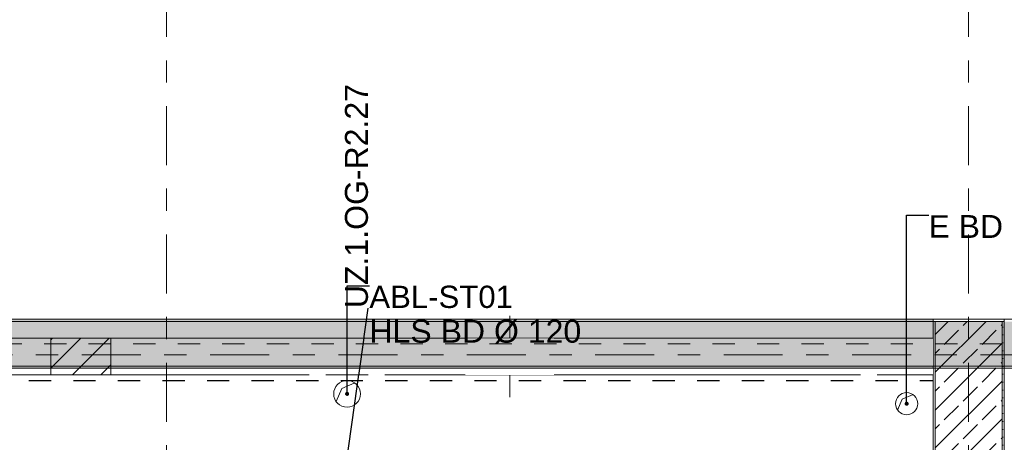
# Model space of a CAD drawing. Header units: metres. Extents: x -3.6 to 84.5, y -11 to 16.8.
# Tile 156 of 225: x 43.1 to 47.5, y 5.5 to 7.4. Entities that reach past the tile are written whole.
import ezdxf

# ---------------------------------------------------------------- set-up
doc = ezdxf.new("R2010")
doc.units = ezdxf.units.M
doc.header["$MEASUREMENT"] = 0
for name, pattern in [('Achse', [0.2, 0.1, -0.05, 0, -0.05]), ('Strichlinie doppelt', [0.546806, 0.264583, -0.105833, 0.070556, -0.105833]), ('Strichlinie eng', [0.115, 0.075, -0.04]), ('Wipeout_Contour', [1, 0, -1])]:
    doc.linetypes.add(name, pattern=pattern)
for name, color, linetype in [('155 - Bemaßung_ Beschriftung.Ausbau - Deckenelemente', 7, 'Continuous'), ('301 - Elemente.Linie', 7, 'Continuous'), ('451 - Universal.Achsen Raster', 7, 'Continuous'), ('605 - Struktur.Wand Innen', 7, 'Continuous'), ('607 - Struktur.Stütze', 7, 'Continuous'), ('608 - Struktur.Träger', 7, 'Continuous'), ('Abbruch_155 - Bemaßung_ Beschriftung.Ausbau - Deckenelemente', 7, 'Continuous'), ('Abbruch_605 - Struktur.Wand Innen', 7, 'Continuous'), ('Neubau_155 - Bemaßung_ Beschriftung.Ausbau - Deckenelemente', 7, 'Continuous'), ('Neubau_302 - Elemente.Schraffur', 7, 'Continuous'), ('Neubau_605 - Struktur.Wand Innen', 7, 'Continuous')]:
    doc.layers.add(name, color=color, linetype=linetype)
doc.styles.add('ERSTELLTER_STIL_2', font='txt')
doc.linetypes.add('Abbruch 1', pattern='A,0,[1,2022.0244.A_L5A-PL04.08_iB_Deckenelemente 1.OG1.Shx,S=0.001984,R=0,X=0,Y=0],-0.25,0', length=0.25)
doc.dimstyles.new('ERSTELLTER_STIL__7', dxfattribs={"dimtxt": 0.18, "dimasz": 0.03648, "dimexe": 0.18, "dimexo": 0.0625, "dimgap": 0, "dimtad": 0, "dimtih": 1, "dimtoh": 1, "dimdec": 4, "dimzin": 0, "dimdsep": 46, "dimcen": 0.09, "dimadec": 0, "dimazin": 0, "dimtfac": 1, "dimtdec": 4, "dimtmove": 0, "dimatfit": 3, "dimldrblk": 'ARROWHEAD_11', "dimfxl": 1, "dimtolj": 1, "dimtzin": 0, "dimarcsym": 0})
pattern_1 = [(45, (0, 0), (-0.08485281, 0.08485281), []), (45, (-0.04243, 0.04243), (-0.08485281, 0.08485281), [0.09, -0.03])]
pattern_2 = [(45, (0, 0), (-0.01767767, 0.01767767), [0, -0.025])]

# ---------------------------------------------------------------- blocks, each defined once
blk = doc.blocks.new('ARROWHEAD_11')
at = {"color": 0, "linetype": 'Continuous', "lineweight": 0}
blk.add_line((0, 0), (-1, 0), dxfattribs=at)
at = {"color": 0, "linetype": 'Continuous', "lineweight": 0, "const_width": 0.25, "flags": 128}
blk.add_lwpolyline([(-0.125, 0, 1), (0.125, 0, 1)], format="xyb", close=True, dxfattribs=at)

msp = doc.modelspace()

# ---------------------------------------------------------------- hatches: boundary and pattern name
at = {"layer": '607 - Struktur.Stütze', "linetype": 'Continuous', "lineweight": 0, "true_color": 0x000000}
h = msp.add_hatch(dxfattribs=at)
h.set_pattern_fill('Gips_0001', color=18, style=0, pattern_type=2)
h.set_pattern_definition(pattern_2)
h.paths.add_polyline_path([(47.49, 6.01), (47.17, 6.01), (47.17, 5.2775), (47.18, 5.2775), (47.18, 6), (47.48, 6), (47.48, 5.2), (47.385, 5.2), (47.385, 5.19), (47.49, 5.19)])
h = msp.add_hatch(dxfattribs=at)
h.set_pattern_fill('Beton__Stahlbeton_0001', color=18, style=0, pattern_type=2)
h.set_pattern_definition(pattern_1)
h.paths.add_polyline_path([(47.18, 5.2), (47.48, 5.2), (47.48, 6), (47.18, 6)])
at = {"layer": '608 - Struktur.Träger', "linetype": 'Continuous', "lineweight": 0, "true_color": 0x000000}
h = msp.add_hatch(dxfattribs=at)
h.set_pattern_fill('Gips_0001', color=18, style=0, pattern_type=2)
h.set_pattern_definition(pattern_2)
h.paths.add_polyline_path([(40.29, 6.01), (40.29, 6), (47.17, 6), (47.17, 6.01)])
at = {"layer": 'Neubau_605 - Struktur.Wand Innen', "linetype": 'Continuous', "lineweight": 0, "true_color": 0x000000}
for points in [[(45.47, 5.925), (45.07, 5.925), (45.27, 5.8425)], [(45.07, 5.76), (45.47, 5.76), (45.27, 5.8425)]]:
    msp.add_hatch(color=18, dxfattribs=at).paths.add_polyline_path(points)

# ---------------------------------------------------------------- linework, layer by layer
at = {"layer": '301 - Elemente.Linie', "color": 1, "linetype": 'Strichlinie eng', "lineweight": 25, "flags": 128}
msp.add_lwpolyline([(40.3114, 5.7353), (47.17, 5.7353)], dxfattribs=at)
at = {"layer": '451 - Universal.Achsen Raster', "color": 160, "linetype": 'Strichlinie doppelt', "lineweight": 9, "true_color": 0x3232ff}
msp.add_line((47.33, -10.585), (47.33, 16.355), dxfattribs=at)
at = {"layer": '605 - Struktur.Wand Innen', "color": 7, "linetype": 'Continuous', "lineweight": 13, "flags": 128}
for points in [[(45.47, 5.925), (45.07, 5.925)], [(45.07, 5.76), (45.47, 5.76)]]:
    msp.add_lwpolyline(points, dxfattribs=at)
at = {"layer": '607 - Struktur.Stütze', "color": 7, "linetype": 'Continuous', "lineweight": 5, "flags": 128}
msp.add_lwpolyline([(47.385, 5.19), (47.49, 5.19), (47.49, 6.01), (47.17, 6.01), (47.17, 5.2775)], dxfattribs=at)
at = {"layer": '607 - Struktur.Stütze', "color": 7, "linetype": 'Continuous', "lineweight": 13, "flags": 128}
msp.add_lwpolyline([(47.18, 5.2), (47.48, 5.2), (47.48, 6), (47.18, 6)], close=True, dxfattribs=at)
at = {"layer": '608 - Struktur.Träger', "color": 7, "linetype": 'Continuous', "lineweight": 13}
for p, q in [((0.38, 6.01), (61.88, 6.01)), ((47.17, 6), (40.29, 6)), ((47.49, 6), (47.17, 6))]:
    msp.add_line(p, q, dxfattribs=at)
at = {"layer": '608 - Struktur.Träger', "color": 7, "linetype": 'Continuous', "lineweight": 5}
for q in [(40.29, 6.01), (47.17, 6)]:
    msp.add_line((47.17, 6.01), q, dxfattribs=at)
at = {"layer": 'Abbruch_155 - Bemaßung_ Beschriftung.Ausbau - Deckenelemente', "color": 7, "linetype": 'Abbruch 1', "lineweight": 18}
for centre, radius, start, end in [((44.54, 5.675), 0.06, 90, 180), ((44.54, 5.675), 0.06, 0, 90), ((44.54, 5.675), 0.06, 180, 270), ((44.54, 5.675), 0.06, 270, 0), ((47.0517, 5.6307), 0.05, 90, 180), ((47.0517, 5.6307), 0.05, 0, 90), ((47.0517, 5.6307), 0.05, 180, 270), ((47.0517, 5.6307), 0.05, 270, 0)]:
    msp.add_arc(centre, radius, start, end, dxfattribs=at)
at = {"layer": 'Abbruch_605 - Struktur.Wand Innen', "color": 160, "linetype": 'Abbruch 1', "lineweight": 5, "true_color": 0x3232ff}
msp.add_line((45.27, 6.025), (45.27, 5.66), dxfattribs=at)
at = {"layer": 'Abbruch_605 - Struktur.Wand Innen', "color": 7, "linetype": 'Abbruch 1', "lineweight": 13}
for p, q in [((45.07, 5.925), (45.07, 5.76)), ((45.47, 5.76), (45.47, 5.925))]:
    msp.add_line(p, q, dxfattribs=at)
at = {"layer": 'Neubau_155 - Bemaßung_ Beschriftung.Ausbau - Deckenelemente', "color": 1, "linetype": 'Continuous', "lineweight": 5}
for p, q in [((44.516, 5.699), (44.5745, 5.7241)), ((44.4909, 5.6405), (44.516, 5.699)), ((47.0317, 5.6507), (47.0805, 5.6716)), ((47.0108, 5.6019), (47.0317, 5.6507))]:
    msp.add_line(p, q, dxfattribs=at)
at = {"layer": 'Neubau_605 - Struktur.Wand Innen', "color": 1, "linetype": 'Strichlinie eng', "lineweight": 9}
for p, q in [((45.07, 5.925), (45.47, 5.76)), ((45.47, 5.925), (45.07, 5.76))]:
    msp.add_line(p, q, dxfattribs=at)

# ---------------------------------------------------------------- texts
at = {"layer": '155 - Bemaßung_ Beschriftung.Ausbau - Deckenelemente', "color": 1, "linetype": 'Continuous', "lineweight": 9, "insert": (44.6349, 6.06), "char_height": 0.102917, "attachment_point": 7, "rotation": 90, "style": 'ERSTELLTER_STIL_2'}
msp.add_mtext('\\A1;{\\pql;\\fArial|b0|i0|c0|p38;UZ.1.OG-R2.27}', dxfattribs=at)
at = {"layer": '155 - Bemaßung_ Beschriftung.Ausbau - Deckenelemente', "color": 1, "linetype": 'Continuous', "lineweight": 9, "insert": (47.1517, 6.4783), "char_height": 0.1, "attachment_point": 1, "style": 'ERSTELLTER_STIL_2'}
msp.add_mtext('\\A1;{\\pql;\\fArial|b0|i0|c0|p38;E\\fArial|b0|i0|c0|p38;\\H1.028354x; BD Ø 100}', dxfattribs=at)

# ---------------------------------------------------------------- wipeouts: each hides what was drawn before it
at = {"color": 254, "linetype": 'Wipeout_Contour', "lineweight": 0, "ltscale": 174.765288}
msp.add_wipeout([(44.37, 5.925), (42.225, 5.925), (42.225, 5.76), (44.37, 5.76)], dxfattribs=at).dxf.layer = '605 - Struktur.Wand Innen'
at = {"color": 254, "linetype": 'Wipeout_Contour', "lineweight": 0, "ltscale": 179.696601}
msp.add_wipeout([(44.635, 5.925), (44.445, 5.925), (44.445, 5.76), (44.635, 5.76)], dxfattribs=at).dxf.layer = '605 - Struktur.Wand Innen'

# ---------------------------------------------------------------- next in the draw order: linework, layer by layer
at = {"layer": '451 - Universal.Achsen Raster', "color": 160, "linetype": 'Strichlinie doppelt', "lineweight": 9, "true_color": 0x3232ff}
msp.add_line((43.73, -10.585), (43.73, 16.355), dxfattribs=at)
at = {"layer": '605 - Struktur.Wand Innen', "color": 7, "linetype": 'Continuous', "lineweight": 13, "flags": 128}
for points in [[(42.225, 5.76), (44.37, 5.76)], [(44.445, 5.76), (44.635, 5.76)]]:
    msp.add_lwpolyline(points, dxfattribs=at)

# ---------------------------------------------------------------- next in the draw order: leaders
at = {"layer": '155 - Bemaßung_ Beschriftung.Ausbau - Deckenelemente', "color": 1, "linetype": 'Continuous', "lineweight": 9, "annotation_type": 0, "has_hookline": 1, "hookline_direction": 0, "text_width": 0.988, "horizontal_direction": (0, 1, 0)}
msp.add_leader([(44.505, 5.14), (44.6349, 6.06)], dimstyle='ERSTELLTER_STIL__7', dxfattribs=at)

# ---------------------------------------------------------------- next in the draw order: wipeouts: each hides what was drawn before it
at = {"color": 254, "linetype": 'Wipeout_Contour', "lineweight": 0, "ltscale": 184.600921}
msp.add_wipeout([(46.845, 5.925), (44.71, 5.925), (44.71, 5.76), (46.845, 5.76)], dxfattribs=at).dxf.layer = '605 - Struktur.Wand Innen'
at = {"color": 254, "linetype": 'Wipeout_Contour', "lineweight": 0, "ltscale": 189.635326}
msp.add_wipeout([(46.92, 5.925), (46.92, 5.76), (47.17, 5.76), (47.17, 5.925)], dxfattribs=at).dxf.layer = '605 - Struktur.Wand Innen'

# ---------------------------------------------------------------- next in the draw order: linework, layer by layer
at = {"layer": '605 - Struktur.Wand Innen', "color": 7, "linetype": 'Continuous', "lineweight": 13, "flags": 128}
for points in [[(45.07, 5.925), (40.29, 5.925)], [(47.17, 5.925), (45.47, 5.925)], [(44.71, 5.76), (45.07, 5.76)], [(45.47, 5.76), (46.845, 5.76)], [(46.92, 5.76), (47.17, 5.76)]]:
    msp.add_lwpolyline(points, dxfattribs=at)
at = {"layer": '608 - Struktur.Träger', "color": 7, "linetype": 'Continuous', "lineweight": 5}
msp.add_line((47.17, 5.8), (47.17, 5.79), dxfattribs=at)

# ---------------------------------------------------------------- next in the draw order: texts
at = {"layer": '155 - Bemaßung_ Beschriftung.Ausbau - Deckenelemente', "color": 1, "linetype": 'Continuous', "lineweight": 9, "insert": (44.64, 6.1608), "char_height": 0.1, "attachment_point": 1, "line_spacing_factor": 0.918016, "style": 'ERSTELLTER_STIL_2'}
msp.add_mtext('\\A1;{\\pql;\\fArial|b0|i0|c0|p38;ABL-ST01\\P\\pql;\\fArial|b0|i0|c0|p38;\\H1.029346x;HLS BD Ø 1\\fArial|b0|i0|c0|p38;20}', dxfattribs=at)

# ---------------------------------------------------------------- next in the draw order: leaders
at = {"layer": '155 - Bemaßung_ Beschriftung.Ausbau - Deckenelemente', "color": 1, "linetype": 'Continuous', "lineweight": 9, "annotation_type": 0, "has_hookline": 1, "hookline_direction": 0}
for points, text_width in [([(47.0517, 5.6307), (47.0517, 6.4783), (47.1517, 6.4783)], 0.7454), ([(44.54, 5.675), (44.54, 6.1608), (44.64, 6.1608)], 0.9319)]:
    msp.add_leader(points, dimstyle='ERSTELLTER_STIL__7', dxfattribs=dict(at, text_width=text_width))

# ---------------------------------------------------------------- next in the draw order: wipeouts: each hides what was drawn before it
at = {"color": 254, "linetype": 'Wipeout_Contour', "lineweight": 0, "ltscale": 174.960938}
msp.add_wipeout([(43.21, 5.925), (43.48, 5.925), (43.48, 5.76), (43.21, 5.76)], dxfattribs=at).dxf.layer = 'Neubau_302 - Elemente.Schraffur'

# ---------------------------------------------------------------- next in the draw order: hatches: boundary and pattern name
at = {"layer": '608 - Struktur.Träger', "linetype": 'Continuous', "lineweight": 0, "true_color": 0x000000}
h = msp.add_hatch(dxfattribs=at)
h.set_pattern_fill('Beton__Stahlbeton_0001', color=18, style=0, pattern_type=2)
h.set_pattern_definition(pattern_1)
h.paths.add_polyline_path([(0.69, 6), (0.38, 6), (0.38, 5.8), (0.69, 5.8), (7.57, 5.8), (7.89, 5.8), (11.17, 5.8), (11.49, 5.8), (14.86, 5.8), (15.02, 5.8), (18.37, 5.8), (18.69, 5.8), (22.04, 5.8), (22.2, 5.8), (25.57, 5.8), (25.89, 5.8), (32.77, 5.8), (33.09, 5.8), (36.46, 5.8), (36.6, 5.8), (39.97, 5.8), (40.29, 5.8), (47.17, 5.8), (47.49, 5.8), (54.37, 5.8), (54.69, 5.8), (58.06, 5.8), (58.195, 5.8), (61.57, 5.8), (61.88, 5.8), (61.88, 6), (61.57, 6), (54.69, 6), (54.37, 6), (50.9225, 6), (50.8575, 6), (47.49, 6), (47.17, 6), (40.29, 6), (39.97, 6), (33.09, 6), (32.77, 6), (25.89, 6), (25.57, 6), (18.69, 6), (18.37, 6), (11.49, 6), (11.17, 6), (7.89, 6), (7.57, 6)])
h = msp.add_hatch(dxfattribs=at)
h.set_pattern_fill('Gips_0001', color=18, style=0, pattern_type=2)
h.set_pattern_definition(pattern_2)
h.paths.add_polyline_path([(47.17, 5.8), (40.29, 5.8), (40.29, 5.79), (47.17, 5.79)])
at = {"layer": 'Neubau_302 - Elemente.Schraffur', "linetype": 'Continuous', "lineweight": 5}
h = msp.add_hatch(dxfattribs=at)
h.set_pattern_fill('MW_Ziegel_0001', style=0, pattern_type=2)
h.set_pattern_definition([(45, (0, 0), (-0.0636396, 0.0636396), [])])
h.paths.add_polyline_path([(43.21, 5.925), (43.48, 5.925), (43.48, 5.76), (43.21, 5.76)])

# ---------------------------------------------------------------- next in the draw order: linework, layer by layer
at = {"layer": '451 - Universal.Achsen Raster', "color": 160, "linetype": 'Strichlinie doppelt', "lineweight": 9, "true_color": 0x3232ff}
msp.add_line((64.935, 5.85), (-3.175, 5.85), dxfattribs=at)
at = {"layer": '608 - Struktur.Träger', "color": 7, "linetype": 'Achse', "lineweight": 9}
msp.add_line((0.38, 5.9), (61.88, 5.9), dxfattribs=at)
at = {"layer": '608 - Struktur.Träger', "color": 7, "linetype": 'Continuous', "lineweight": 13}
msp.add_line((0.38, 5.79), (61.88, 5.79), dxfattribs=at)
at = {"layer": '608 - Struktur.Träger', "color": 7, "linetype": 'Continuous', "lineweight": 5}
msp.add_line((47.17, 5.79), (40.29, 5.79), dxfattribs=at)
at = {"layer": '608 - Struktur.Träger', "color": 7, "linetype": 'Continuous', "lineweight": 13, "flags": 128}
msp.add_lwpolyline([(54.69, 5.8), (54.37, 5.8), (47.49, 5.8), (47.17, 5.8), (40.29, 5.8), (39.97, 5.8), (36.6, 5.8), (36.46, 5.8), (33.09, 5.8), (32.77, 5.8), (25.89, 5.8), (25.57, 5.8), (22.2, 5.8), (22.04, 5.8), (18.69, 5.8), (18.37, 5.8), (15.02, 5.8), (14.86, 5.8), (11.49, 5.8), (11.17, 5.8), (7.89, 5.8), (7.57, 5.8), (0.69, 5.8), (0.38, 5.8)], dxfattribs=at)
at = {"layer": 'Neubau_302 - Elemente.Schraffur', "color": 1, "linetype": 'Continuous', "lineweight": 9, "flags": 128}
msp.add_lwpolyline([(43.21, 5.925), (43.48, 5.925), (43.48, 5.76), (43.21, 5.76)], close=True, dxfattribs=at)

doc.saveas('drawing.dxf')
